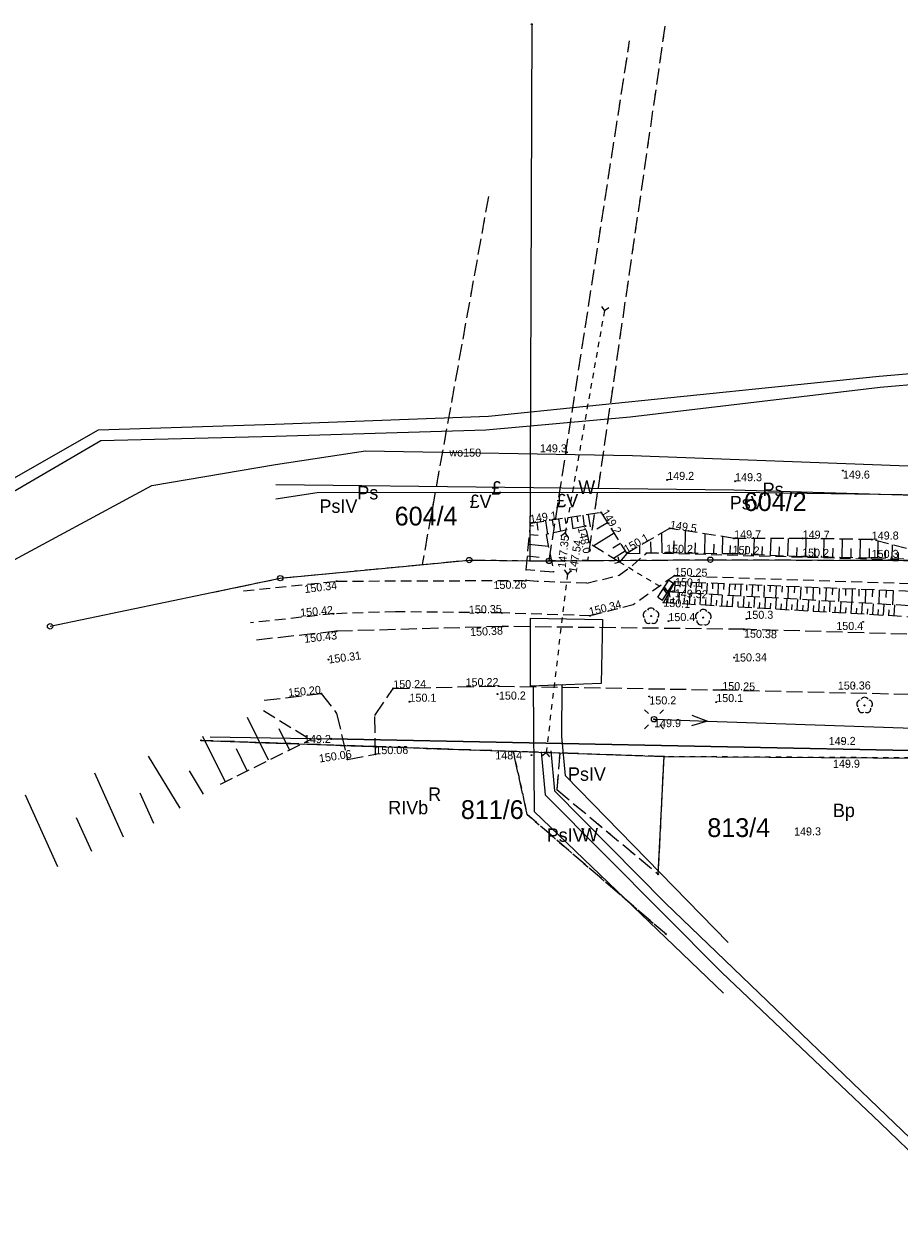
# Model space of a CAD drawing. Extents: x 7582895 to 7584772, y 6020395 to 6021139.
# Tile 4 of 49: x 7583572 to 7583654, y 6020650 to 6020761. Entities that reach past the tile are written whole.
import ezdxf
from ezdxf.enums import TextEntityAlignment as Align

# ---------------------------------------------------------------- set-up
doc = ezdxf.new("R2010")
doc.units = 0
for name, pattern in [('1_1', [0]), ('1_OTKC', [1.5, 1, -0.5]), ('1_OTKJ', [2, 1.5, -0.5]), ('1_OTKM', [0]), ('1_OTKR', [0]), ('1_OTRK', [1.75, 1.25, -0.5]), ('1_OTRKG', [1.75, 1.25, -0.5]), ('4_SUEP_A', [0]), ('4_SUKP', [0]), ('4_SULO', [0]), ('4_SUTP_A', [0]), ('4_SUWP', [0]), ('GDE', [0]), ('GUK', [2, 1.5, -0.5]), ('GUZ', [1, 0.5, -0.5])]:
    doc.linetypes.add(name, pattern=pattern)
doc.layers.get('0').update_dxf_attribs({"linetype": 'CONTINUOUS'})
for name, color, linetype in [('Dzialki', 7, 'GDE'), ('Kontury', 3, 'GUK'), ('Numery_dzialek', 7, 'CONTINUOUS'), ('Numery_konturow', 3, 'CONTINUOUS'), ('Numery_uzytkow', 3, 'CONTINUOUS'), ('OTD_L_12', 7, 'CONTINUOUS'), ('OTK_L_0', 7, '1_OTKJ'), ('OTK_L_2', 7, '1_OTKC'), ('OTK_L_5', 7, 'CONTINUOUS'), ('OTK_L_7', 7, '1_OTKM'), ('OTK_L_8', 7, 'CONTINUOUS'), ('OTR_L_1', 7, '1_OTRK'), ('OTR_T_0', 7, 'CONTINUOUS'), ('OTR_T_1', 7, 'CONTINUOUS'), ('OTZ_T_0', 96, 'CONTINUOUS'), ('Punkty', 7, 'CONTINUOUS'), ('SUE_T_3', 7, 'CONTINUOUS'), ('SUEP_L_0', 1, '4_SUEP_A'), ('SUKP_L_0', 36, '4_SUKP'), ('SUL_L_1', 7, '4_SULO'), ('SUP_T_2', 7, 'CONTINUOUS'), ('SUTP_L_0', 30, '4_SUTP_A'), ('SUTR_T_0', 30, 'CONTINUOUS'), ('SUWP_E_T_0', 5, 'CONTINUOUS'), ('SUWP_L_0', 5, '4_SUWP'), ('Uzytki', 3, 'GUZ')]:
    doc.layers.add(name, color=color, linetype=linetype)

# ---------------------------------------------------------------- blocks, each defined once
blk = doc.blocks.new('GRO')
at = {"linetype": 'CONTINUOUS'}
blk.add_circle((0, 0), 0.045, dxfattribs=at)
blk = doc.blocks.new('GRT')
at = {"linetype": 'CONTINUOUS'}
blk.add_circle((0, 0), 0.25, dxfattribs=at)
blk = doc.blocks.new('1_OTRN')
at = {"linetype": 'CONTINUOUS'}
blk.add_circle((0, 0), 0.045, dxfattribs=at)
blk = doc.blocks.new('1_OTRS')
at = {"linetype": 'CONTINUOUS'}
blk.add_circle((0, 0), 0.045, dxfattribs=at)
blk = doc.blocks.new('1_OTZL')
at = {"linetype": 'CONTINUOUS'}
blk.add_circle((0, 0), 0.045, dxfattribs=at)
for centre, start, end in [((-0.36, 0.12), 102.1445, 221.86), ((0, 0.38), 30.1401, 149.8599), ((0.36, 0.12), 318.14, 77.8555), ((-0.22, -0.3), 174.1482, 293.8542), ((0.22, -0.3), 246.1458, 5.8518)]:
    blk.add_arc(centre, 0.375, start, end, dxfattribs=at)
blk = doc.blocks.new('4_SUEO_W')
at = {"linetype": 'CONTINUOUS'}
for p, q in [((-0.5303, 0.5303), (-0.8839, 0.8839)), ((0.5303, 0.5303), (0.8839, 0.8839)), ((-0.5303, -0.5303), (-0.8839, -0.8839)), ((0.5303, -0.5303), (0.8839, -0.8839))]:
    blk.add_line(p, q, dxfattribs=at)
blk.add_circle((0, 0), 0.025, dxfattribs=at)
blk = doc.blocks.new('4_SUPP')
at = {"linetype": 'CONTINUOUS'}
blk.add_circle((0, 0), 0.25, dxfattribs=at)
blk = doc.blocks.new('4_SUPS')
at = {"linetype": 'CONTINUOUS'}
blk.add_circle((0, 0), 0.0625, dxfattribs=at)

msp = doc.modelspace()

# ---------------------------------------------------------------- linework, layer by layer
at = {"layer": 'Dzialki'}
for p, q in [((7583619.39, 6020761.37), (7583619.22, 6020711.37)), ((7583595.94, 6020709.74), (7583613.56, 6020711.43)), ((7583613.56, 6020711.43), (7583619.22, 6020711.37)), ((7583619.22, 6020711.37), (7583621.01, 6020711.35)), ((7583621.01, 6020711.35), (7583636.04, 6020711.46)), ((7583636.04, 6020711.46), (7583659.22, 6020711.38)), ((7583574.48, 6020705.25), (7583595.94, 6020709.74)), ((7583588.57, 6020694.61), (7583631.73, 6020693.1)), ((7583631.19, 6020682.14), (7583631.73, 6020693.1)), ((7583631.73, 6020693.1), (7583662.64, 6020692.94))]:
    msp.add_line(p, q, dxfattribs=at)
at = {"layer": 'Kontury'}
for p, q in [((7583631.81, 6020761.21), (7583624.59, 6020711.38)), ((7583621.01, 6020711.35), (7583628.51, 6020759.82)), ((7583615.35, 6020745.32), (7583609.17, 6020711.01)), ((7583595.94, 6020709.74), (7583609.17, 6020711.01)), ((7583609.17, 6020711.01), (7583613.56, 6020711.43)), ((7583613.56, 6020711.43), (7583621.01, 6020711.35)), ((7583621.01, 6020711.35), (7583624.59, 6020711.38)), ((7583624.59, 6020711.38), (7583636.04, 6020711.46)), ((7583636.04, 6020711.46), (7583659.22, 6020711.38)), ((7583589.73, 6020708.44), (7583595.94, 6020709.74)), ((7583617.67, 6020693.59), (7583588.57, 6020694.61)), ((7583618.96, 6020687.71), (7583617.67, 6020693.59)), ((7583622, 6020693.44), (7583617.67, 6020693.59)), ((7583622, 6020693.44), (7583621.73, 6020690.03)), ((7583631.73, 6020693.1), (7583622, 6020693.44)), ((7583631.19, 6020682.14), (7583631.73, 6020693.1)), ((7583621.73, 6020690.03), (7583631.19, 6020682.14)), ((7583631.94, 6020676.51), (7583618.96, 6020687.71))]:
    msp.add_line(p, q, dxfattribs=at)
at = {"layer": 'OTD_L_12'}
for p, q in [((7583631.16, 6020707.96), (7583632.17, 6020709.54)), ((7583631.58, 6020707.7), (7583632.59, 6020709.28)), ((7583631.98, 6020708.33), (7583631.66, 6020708.75)), ((7583632.09, 6020708.49), (7583631.77, 6020708.91)), ((7583632.17, 6020709.54), (7583632.59, 6020709.28)), ((7583631.16, 6020707.96), (7583631.58, 6020707.7))]:
    msp.add_line(p, q, dxfattribs=at)
at = {"layer": 'OTK_L_0', "linetype": '1_OTKJ'}
for p, q in [((7583601.18, 6020704.79), (7583593.62, 6020703.96)), ((7583616.68, 6020705.24), (7583601.18, 6020704.79)), ((7583639.22, 6020704.97), (7583616.68, 6020705.24)), ((7583658.37, 6020704.4), (7583639.22, 6020704.97)), ((7583594.45, 6020698.36), (7583599.76, 6020698.98)), ((7583599.76, 6020698.98), (7583601.2, 6020697.12)), ((7583604.76, 6020696.94), (7583606.48, 6020699.46)), ((7583606.48, 6020699.46), (7583616.29, 6020699.68)), ((7583616.29, 6020699.68), (7583637.14, 6020699.32)), ((7583637.14, 6020699.32), (7583661.67, 6020698.77)), ((7583601.2, 6020697.12), (7583602.21, 6020692.84)), ((7583604.81, 6020693.33), (7583604.76, 6020696.94)), ((7583602.21, 6020692.84), (7583604.81, 6020693.33))]:
    msp.add_line(p, q, dxfattribs=at)
at = {"layer": 'OTK_L_2', "linetype": '1_OTKC'}
for p, q in [((7583628.79, 6020710.93), (7583630.11, 6020712.09)), ((7583659.6, 6020711.25), (7583630.11, 6020712.09)), ((7583624.53, 6020709.27), (7583627.54, 6020710.01)), ((7583627.54, 6020710.01), (7583628.79, 6020710.93)), ((7583632.69, 6020709.97), (7583628.86, 6020707.25)), ((7583632.69, 6020709.97), (7583659.52, 6020709.08)), ((7583592.52, 6020708.55), (7583601.19, 6020709.46)), ((7583601.19, 6020709.46), (7583618.88, 6020709.53)), ((7583619.88, 6020709.44), (7583618.88, 6020709.53)), ((7583624.53, 6020709.27), (7583619.88, 6020709.44)), ((7583606.68, 6020706.61), (7583600.89, 6020706.42)), ((7583616.6, 6020706.5), (7583606.68, 6020706.61)), ((7583628.86, 6020707.25), (7583624.83, 6020706.23)), ((7583600.89, 6020706.42), (7583593.17, 6020705.57)), ((7583624.83, 6020706.23), (7583616.6, 6020706.5))]:
    msp.add_line(p, q, dxfattribs=at)
at = {"layer": 'OTK_L_5', "linetype": '1_OTKR'}
for p, q in [((7583622.22, 6020699.79), (7583619.53, 6020699.68)), ((7583619.53, 6020699.68), (7583619.63, 6020688)), ((7583622.19, 6020694.97), (7583622.22, 6020699.79)), ((7583622.53, 6020691.31), (7583622.19, 6020694.97)), ((7583637.7, 6020675.77), (7583622.53, 6020691.31)), ((7583619.63, 6020688), (7583637.26, 6020671.04))]:
    msp.add_line(p, q, dxfattribs=at)
at = {"layer": 'OTK_L_7', "linetype": '1_OTKM'}
for p, q in [((7583619.26, 6020706.02), (7583625.99, 6020705.9)), ((7583619.26, 6020699.67), (7583619.26, 6020706.02)), ((7583625.99, 6020705.9), (7583625.86, 6020699.93)), ((7583625.86, 6020699.93), (7583619.26, 6020699.67))]:
    msp.add_line(p, q, dxfattribs=at)
at = {"layer": 'OTK_L_8', "linetype": '1_OTKJ'}
for p, q in [((7583625.88, 6020735.06), (7583626.16, 6020734.65)), ((7583626.16, 6020734.65), (7583626.07, 6020734.17)), ((7583626.57, 6020734.93), (7583626.16, 6020734.65)), ((7583625.99, 6020733.69), (7583625.9, 6020733.21)), ((7583625.82, 6020732.72), (7583625.73, 6020732.24)), ((7583625.65, 6020731.76), (7583625.56, 6020731.28)), ((7583625.48, 6020730.8), (7583625.39, 6020730.32)), ((7583625.14, 6020728.87), (7583625.05, 6020728.39)), ((7583625.31, 6020729.84), (7583625.22, 6020729.35)), ((7583624.97, 6020727.91), (7583624.88, 6020727.43)), ((7583624.8, 6020726.95), (7583624.71, 6020726.47)), ((7583624.63, 6020725.99), (7583624.54, 6020725.5)), ((7583624.46, 6020725.02), (7583624.37, 6020724.54)), ((7583624.29, 6020724.06), (7583624.2, 6020723.58)), ((7583623.95, 6020722.13), (7583623.86, 6020721.65)), ((7583624.12, 6020723.1), (7583624.03, 6020722.62)), ((7583623.78, 6020721.17), (7583623.69, 6020720.69)), ((7583623.61, 6020720.21), (7583623.52, 6020719.73)), ((7583623.44, 6020719.25), (7583623.35, 6020718.76)), ((7583623.27, 6020718.28), (7583623.18, 6020717.8)), ((7583623.1, 6020717.32), (7583623.01, 6020716.84)), ((7583622.93, 6020716.36), (7583622.84, 6020715.88)), ((7583622.59, 6020714.43), (7583622.5, 6020713.94)), ((7583622.76, 6020715.4), (7583622.67, 6020714.91)), ((7583622.5, 6020713.94), (7583622.09, 6020713.66)), ((7583622.5, 6020713.94), (7583622.78, 6020713.53)), ((7583627.57, 6020711.23), (7583627.09, 6020711.11)), ((7583627.57, 6020711.23), (7583627.45, 6020711.71)), ((7583628, 6020710.97), (7583627.57, 6020711.23)), ((7583622.4, 6020710.51), (7583622.71, 6020710.12)), ((7583622.71, 6020710.12), (7583622.65, 6020709.62)), ((7583623.1, 6020710.43), (7583622.71, 6020710.12)), ((7583628.84, 6020710.47), (7583628.42, 6020710.72)), ((7583629.68, 6020709.96), (7583629.26, 6020710.22)), ((7583622.59, 6020709.11), (7583622.53, 6020708.61)), ((7583630.51, 6020709.46), (7583630.09, 6020709.71)), ((7583631.35, 6020708.95), (7583630.93, 6020709.21)), ((7583622.47, 6020708.1), (7583622.41, 6020707.6)), ((7583632.19, 6020708.45), (7583631.77, 6020708.7)), ((7583632.67, 6020708.57), (7583632.19, 6020708.45)), ((7583632.31, 6020707.97), (7583632.19, 6020708.45)), ((7583622.35, 6020707.09), (7583622.29, 6020706.59)), ((7583622.23, 6020706.08), (7583622.17, 6020705.58)), ((7583622.11, 6020705.07), (7583622.05, 6020704.57)), ((7583621.99, 6020704.06), (7583621.93, 6020703.56)), ((7583621.87, 6020703.05), (7583621.81, 6020702.55)), ((7583621.63, 6020701.03), (7583621.57, 6020700.53)), ((7583621.75, 6020702.04), (7583621.69, 6020701.54)), ((7583621.51, 6020700.02), (7583621.45, 6020699.52)), ((7583621.39, 6020699.01), (7583621.33, 6020698.51)), ((7583621.27, 6020698), (7583621.21, 6020697.5)), ((7583621.15, 6020696.99), (7583621.09, 6020696.49)), ((7583621.03, 6020695.98), (7583620.97, 6020695.48)), ((7583620.91, 6020694.97), (7583620.85, 6020694.47)), ((7583620.73, 6020693.46), (7583620.34, 6020693.16)), ((7583620.79, 6020693.96), (7583620.73, 6020693.46)), ((7583620.73, 6020693.46), (7583621.04, 6020693.08))]:
    msp.add_line(p, q, dxfattribs=at)
at = {"layer": 'OTR_L_1', "linetype": '1_OTRKG'}
for p, q in [((7583619.28, 6020714.88), (7583625.85, 6020715.87)), ((7583625.85, 6020715.87), (7583628.24, 6020712.05)), ((7583618.87, 6020710.53), (7583619.28, 6020714.88)), ((7583628.24, 6020712.05), (7583631.91, 6020712.12)), ((7583631.91, 6020712.12), (7583638.1, 6020712.03)), ((7583638.1, 6020712.03), (7583644.59, 6020711.76)), ((7583644.59, 6020711.76), (7583651.08, 6020711.63)), ((7583651.08, 6020711.63), (7583654.62, 6020711.54)), ((7583658.35, 6020708.35), (7583632.74, 6020709.4)), ((7583631.66, 6020707.47), (7583658.2, 6020705.96)), ((7583590.36, 6020690.55), (7583598.76, 6020694.71))]:
    msp.add_line(p, q, dxfattribs=at)
at = {"layer": 'OTR_L_1', "linetype": '1_1'}
for p, q in [((7583623.05, 6020715.45), (7583623.21, 6020714.34)), ((7583623.6, 6020715.53), (7583623.68, 6020714.99)), ((7583624.14, 6020715.61), (7583624.29, 6020714.57)), ((7583624.66, 6020715.69), (7583624.83, 6020714.54)), ((7583625.81, 6020715.86), (7583625.82, 6020715.8)), ((7583619.26, 6020714.64), (7583619.56, 6020714.61)), ((7583619.86, 6020714.97), (7583619.97, 6020714.23)), ((7583620.67, 6020715.09), (7583620.86, 6020713.85)), ((7583621.29, 6020715.18), (7583621.38, 6020714.58)), ((7583621.89, 6020715.27), (7583622.07, 6020714.1)), ((7583622.48, 6020715.36), (7583622.56, 6020714.79)), ((7583626.45, 6020714.91), (7583625.46, 6020714.3)), ((7583619.18, 6020713.82), (7583620, 6020713.75)), ((7583627.07, 6020713.93), (7583625.17, 6020712.74)), ((7583631.55, 6020712.11), (7583631.51, 6020713.96)), ((7583632.65, 6020712.11), (7583632.66, 6020713.21)), ((7583633.68, 6020712.09), (7583633.71, 6020714.15)), ((7583635.54, 6020712.07), (7583635.57, 6020713.87)), ((7583637.17, 6020712.04), (7583637.19, 6020713.62)), ((7583638.62, 6020712.01), (7583638.68, 6020713.45)), ((7583640.11, 6020711.95), (7583640.17, 6020713.45)), ((7583641.65, 6020711.88), (7583641.72, 6020713.44)), ((7583643.26, 6020711.82), (7583643.33, 6020713.44)), ((7583644.93, 6020711.75), (7583644.97, 6020713.43)), ((7583646.62, 6020711.72), (7583646.66, 6020713.41)), ((7583648.32, 6020711.69), (7583648.35, 6020713.38)), ((7583650.02, 6020711.65), (7583650.05, 6020713.36)), ((7583651.66, 6020711.62), (7583651.7, 6020713.19)), ((7583619.09, 6020712.9), (7583620.94, 6020712.72)), ((7583627.66, 6020712.98), (7583626.94, 6020712.53)), ((7583628.11, 6020712.26), (7583627.02, 6020711.58)), ((7583628.45, 6020712.05), (7583628.45, 6020712.17)), ((7583629.48, 6020712.07), (7583629.47, 6020712.77)), ((7583630.51, 6020712.09), (7583630.49, 6020713.13)), ((7583634.64, 6020712.08), (7583634.65, 6020713.04)), ((7583636.38, 6020712.06), (7583636.39, 6020712.9)), ((7583637.9, 6020712.03), (7583637.91, 6020712.77)), ((7583639.36, 6020711.98), (7583639.39, 6020712.71)), ((7583640.87, 6020711.91), (7583640.9, 6020712.68)), ((7583642.45, 6020711.85), (7583642.48, 6020712.65)), ((7583644.09, 6020711.78), (7583644.13, 6020712.61)), ((7583645.78, 6020711.74), (7583645.79, 6020712.58)), ((7583647.47, 6020711.7), (7583647.49, 6020712.55)), ((7583649.17, 6020711.67), (7583649.18, 6020712.52)), ((7583650.87, 6020711.63), (7583650.89, 6020712.49)), ((7583652.37, 6020711.6), (7583652.38, 6020712.3)), ((7583653, 6020711.58), (7583653.03, 6020712.85)), ((7583653.57, 6020711.57), (7583653.58, 6020712.14)), ((7583618.99, 6020711.81), (7583620.08, 6020711.71)), ((7583632.74, 6020709.4), (7583632.7, 6020708.42)), ((7583633.23, 6020709.38), (7583633.21, 6020708.89)), ((7583633.72, 6020709.36), (7583633.68, 6020708.36)), ((7583634.22, 6020709.34), (7583634.2, 6020708.84)), ((7583634.72, 6020709.32), (7583634.68, 6020708.31)), ((7583635.23, 6020709.3), (7583635.21, 6020708.79)), ((7583635.74, 6020709.28), (7583635.69, 6020708.25)), ((7583636.25, 6020709.26), (7583636.23, 6020708.74)), ((7583636.77, 6020709.23), (7583636.73, 6020708.19)), ((7583637.29, 6020709.21), (7583637.27, 6020708.69)), ((7583637.82, 6020709.19), (7583637.77, 6020708.13)), ((7583638.35, 6020709.17), (7583638.32, 6020708.64)), ((7583638.88, 6020709.15), (7583638.84, 6020708.07)), ((7583639.42, 6020709.13), (7583639.4, 6020708.58)), ((7583639.96, 6020709.1), (7583639.92, 6020708.01)), ((7583640.51, 6020709.08), (7583640.49, 6020708.53)), ((7583641.06, 6020709.06), (7583641.02, 6020707.95)), ((7583641.62, 6020709.04), (7583641.6, 6020708.48)), ((7583642.18, 6020709.01), (7583642.13, 6020707.88)), ((7583642.74, 6020708.99), (7583642.72, 6020708.42)), ((7583643.31, 6020708.97), (7583643.27, 6020707.82)), ((7583643.89, 6020708.94), (7583643.86, 6020708.36)), ((7583644.47, 6020708.92), (7583644.42, 6020707.75)), ((7583645.05, 6020708.9), (7583645.03, 6020708.31)), ((7583645.64, 6020708.87), (7583645.59, 6020707.69)), ((7583646.23, 6020708.85), (7583646.21, 6020708.25)), ((7583646.83, 6020708.82), (7583646.78, 6020707.62)), ((7583647.43, 6020708.8), (7583647.41, 6020708.19)), ((7583648.04, 6020708.77), (7583647.99, 6020707.55)), ((7583648.65, 6020708.75), (7583648.63, 6020708.13)), ((7583632.08, 6020707.45), (7583632.13, 6020708.35)), ((7583632.59, 6020707.42), (7583632.62, 6020707.92)), ((7583633.09, 6020707.39), (7583633.15, 6020708.4)), ((7583633.59, 6020707.36), (7583633.62, 6020707.86)), ((7583634.1, 6020707.33), (7583634.15, 6020708.34)), ((7583634.6, 6020707.3), (7583634.63, 6020707.81)), ((7583635.1, 6020707.27), (7583635.16, 6020708.28)), ((7583635.61, 6020707.25), (7583635.63, 6020707.75)), ((7583636.11, 6020707.22), (7583636.17, 6020708.22)), ((7583636.61, 6020707.19), (7583636.64, 6020707.69)), ((7583637.12, 6020707.16), (7583637.17, 6020708.17)), ((7583637.62, 6020707.13), (7583637.65, 6020707.63)), ((7583638.12, 6020707.1), (7583638.18, 6020708.11)), ((7583639.13, 6020707.05), (7583639.18, 6020708.05)), ((7583640.13, 6020706.99), (7583640.19, 6020707.99)), ((7583641.14, 6020706.93), (7583641.19, 6020707.94)), ((7583642.14, 6020706.87), (7583642.2, 6020707.88)), ((7583643.15, 6020706.82), (7583643.2, 6020707.82)), ((7583644.15, 6020706.76), (7583644.21, 6020707.76)), ((7583645.16, 6020706.7), (7583645.21, 6020707.71)), ((7583646.16, 6020706.64), (7583646.22, 6020707.65)), ((7583649.27, 6020708.72), (7583649.22, 6020707.48)), ((7583649.89, 6020708.7), (7583649.87, 6020708.07)), ((7583650.52, 6020708.67), (7583650.47, 6020707.41)), ((7583651.15, 6020708.65), (7583651.12, 6020708.01)), ((7583651.79, 6020708.62), (7583651.74, 6020707.33)), ((7583652.43, 6020708.59), (7583652.4, 6020707.95)), ((7583653.08, 6020708.57), (7583653.02, 6020707.26)), ((7583638.62, 6020707.07), (7583638.65, 6020707.58)), ((7583639.63, 6020707.02), (7583639.66, 6020707.52)), ((7583640.63, 6020706.96), (7583640.66, 6020707.46)), ((7583641.64, 6020706.9), (7583641.67, 6020707.4)), ((7583642.65, 6020706.84), (7583642.67, 6020707.35)), ((7583643.65, 6020706.79), (7583643.68, 6020707.29)), ((7583644.65, 6020706.73), (7583644.68, 6020707.23)), ((7583645.66, 6020706.67), (7583645.69, 6020707.18)), ((7583646.66, 6020706.62), (7583646.69, 6020707.12)), ((7583647.17, 6020706.59), (7583647.22, 6020707.59)), ((7583647.67, 6020706.56), (7583647.7, 6020707.06)), ((7583648.17, 6020706.53), (7583648.23, 6020707.53)), ((7583648.67, 6020706.5), (7583648.7, 6020707)), ((7583649.17, 6020706.47), (7583649.23, 6020707.48)), ((7583649.68, 6020706.45), (7583649.7, 6020706.95)), ((7583650.18, 6020706.42), (7583650.23, 6020707.42)), ((7583650.68, 6020706.39), (7583650.71, 6020706.89)), ((7583651.18, 6020706.36), (7583651.24, 6020707.36)), ((7583651.68, 6020706.33), (7583651.71, 6020706.83)), ((7583652.18, 6020706.3), (7583652.24, 6020707.31)), ((7583652.69, 6020706.27), (7583652.71, 6020706.78)), ((7583653.19, 6020706.25), (7583653.24, 6020707.25)), ((7583594.85, 6020692.78), (7583592.88, 6020696.76)), ((7583596.81, 6020693.74), (7583595.84, 6020695.69)), ((7583590.82, 6020690.77), (7583588.73, 6020694.98)), ((7583592.86, 6020691.79), (7583591.85, 6020693.83)), ((7583586.61, 6020688.29), (7583583.67, 6020693.16)), ((7583581.33, 6020685.61), (7583578.65, 6020691.56)), ((7583588.79, 6020689.6), (7583587.48, 6020691.77)), ((7583575.21, 6020682.84), (7583572.2, 6020689.51)), ((7583584.15, 6020686.87), (7583582.88, 6020689.69)), ((7583578.36, 6020684.26), (7583576.94, 6020687.41))]:
    msp.add_line(p, q, dxfattribs=at)
at = {"layer": 'OTR_L_1', "linetype": '1_OTRK'}
for p, q in [((7583624.4, 6020714.59), (7583620.72, 6020713.82)), ((7583624.76, 6020713), (7583624.4, 6020714.59)), ((7583632.24, 6020714.38), (7583628.24, 6020712.05)), ((7583638.26, 6020713.45), (7583632.24, 6020714.38)), ((7583620.72, 6020713.82), (7583621.43, 6020710.29)), ((7583644.64, 6020713.44), (7583638.26, 6020713.45)), ((7583651.09, 6020713.34), (7583644.64, 6020713.44)), ((7583654.34, 6020712.52), (7583651.09, 6020713.34)), ((7583627.57, 6020711.23), (7583624.76, 6020713)), ((7583628.24, 6020712.05), (7583627.57, 6020711.23)), ((7583621.43, 6020710.29), (7583618.87, 6020710.53)), ((7583632.74, 6020709.4), (7583632.19, 6020708.45)), ((7583632.19, 6020708.45), (7583631.66, 6020707.47)), ((7583658.12, 6020706.97), (7583632.19, 6020708.45)), ((7583594.38, 6020697.4), (7583598.76, 6020694.71))]:
    msp.add_line(p, q, dxfattribs=at)
at = {"layer": 'OTR_L_1', "linetype": '1_1'}
for p in [(7583618.87, 6020710.53), (7583598.76, 6020694.71)]:
    msp.add_point(p, dxfattribs=at)
at = {"layer": 'SUEP_L_0', "linetype": '4_SUEP_A'}
for p, q in [((7583630.79, 6020696.59), (7583635.79, 6020696.42)), ((7583634.31, 6020696.97), (7583635.79, 6020696.42)), ((7583635.79, 6020696.42), (7583634.28, 6020695.97)), ((7583635.79, 6020696.42), (7583654.92, 6020695.76))]:
    msp.add_line(p, q, dxfattribs=at)
at = {"layer": 'SUKP_L_0', "linetype": '4_SUKP'}
for p, q in [((7583651.78, 6020728.58), (7583681.95, 6020731.21)), ((7583651.86, 6020727.56), (7583683.31, 6020730.12)), ((7583615.36, 6020724.85), (7583651.78, 6020728.58)), ((7583628.56, 6020724.78), (7583651.86, 6020727.56)), ((7583595.48, 6020724.09), (7583615.36, 6020724.85)), ((7583615.12, 6020723.58), (7583628.56, 6020724.78)), ((7583554.15, 6020709.42), (7583579.01, 6020723.57)), ((7583579.01, 6020723.57), (7583595.48, 6020724.09)), ((7583595.49, 6020722.97), (7583615.12, 6020723.58)), ((7583545.38, 6020702.92), (7583579.22, 6020722.57)), ((7583579.22, 6020722.57), (7583595.49, 6020722.97)), ((7583620.26, 6020693.56), (7583620.63, 6020689.55)), ((7583621.17, 6020693.64), (7583621.5, 6020689.9)), ((7583621.5, 6020689.9), (7583631.85, 6020679.44)), ((7583620.63, 6020689.55), (7583637.12, 6020672.99)), ((7583631.85, 6020679.44), (7583652.45, 6020659.66)), ((7583637.12, 6020672.99), (7583651.88, 6020658.97)), ((7583651.88, 6020658.97), (7583678.26, 6020633.47)), ((7583652.45, 6020659.66), (7583679.03, 6020634.19))]:
    msp.add_line(p, q, dxfattribs=at)
at = {"layer": 'SUL_L_1', "linetype": '4_SULO'}
msp.add_line((7583663.23, 6020693.49), (7583600.66, 6020694.75), dxfattribs=at)
at = {"layer": 'SUTP_L_0', "linetype": '4_SUTP_A'}
for p, q in [((7583595.52, 6020718.48), (7583638.23, 6020717.97)), ((7583599.39, 6020717.69), (7583595.53, 6020717.11)), ((7583638.44, 6020717.72), (7583599.39, 6020717.69)), ((7583638.23, 6020717.97), (7583668.35, 6020717.09)), ((7583670.34, 6020717.27), (7583638.44, 6020717.72)), ((7583589.4, 6020694.94), (7583600.66, 6020694.75)), ((7583600.66, 6020694.75), (7583663.23, 6020693.49))]:
    msp.add_line(p, q, dxfattribs=at)
at = {"layer": 'SUWP_L_0', "linetype": '4_SUWP'}
for p, q in [((7583595.51, 6020720.33), (7583603.9, 6020721.62)), ((7583603.9, 6020721.62), (7583628.78, 6020721.16)), ((7583628.78, 6020721.16), (7583662.21, 6020719.92)), ((7583583.97, 6020718.39), (7583595.51, 6020720.33)), ((7583564.4, 6020707.82), (7583583.97, 6020718.39))]:
    msp.add_line(p, q, dxfattribs=at)
at = {"layer": 'Uzytki'}
for p, q in [((7583631.81, 6020761.21), (7583624.59, 6020711.38)), ((7583621.01, 6020711.35), (7583628.51, 6020759.82)), ((7583615.35, 6020745.32), (7583609.17, 6020711.01)), ((7583595.94, 6020709.74), (7583609.17, 6020711.01)), ((7583609.17, 6020711.01), (7583613.56, 6020711.43)), ((7583613.56, 6020711.43), (7583621.01, 6020711.35)), ((7583624.59, 6020711.38), (7583621.01, 6020711.35)), ((7583624.59, 6020711.38), (7583636.04, 6020711.46)), ((7583636.04, 6020711.46), (7583659.22, 6020711.38)), ((7583589.73, 6020708.44), (7583595.94, 6020709.74)), ((7583588.57, 6020694.61), (7583617.67, 6020693.59)), ((7583622, 6020693.44), (7583617.67, 6020693.59)), ((7583617.67, 6020693.59), (7583618.96, 6020687.71)), ((7583622, 6020693.44), (7583621.73, 6020690.03)), ((7583631.73, 6020693.1), (7583622, 6020693.44)), ((7583631.19, 6020682.14), (7583631.73, 6020693.1)), ((7583662.64, 6020692.94), (7583631.73, 6020693.1)), ((7583621.73, 6020690.03), (7583631.19, 6020682.14)), ((7583618.96, 6020687.71), (7583631.94, 6020676.51))]:
    msp.add_line(p, q, dxfattribs=at)

# ---------------------------------------------------------------- block references
at = {"layer": 'OTR_T_0'}
for p in [(7583622.5, 6020713.94), (7583622.71, 6020710.12), (7583632.69, 6020709.97), (7583601.19, 6020709.46), (7583618.88, 6020709.53), (7583632.19, 6020708.45), (7583616.6, 6020706.5), (7583600.89, 6020706.42), (7583624.83, 6020706.23), (7583601.18, 6020704.79), (7583616.68, 6020705.24), (7583639.19, 6020704.96), (7583600.43, 6020702.15), (7583638.25, 6020702.33), (7583599.76, 6020698.98), (7583606.48, 6020699.46), (7583616.29, 6020699.68), (7583637.14, 6020699.32)]:
    msp.add_blockref('1_OTRS', p, dxfattribs=at)
for p, rotation in [((7583649.46, 6020699.72), 0.41379), ((7583604.81, 6020693.33), 0.41379), ((7583602.21, 6020692.84), 0.413763)]:
    msp.add_blockref('1_OTRS', p, dxfattribs=dict(at, rotation=rotation))
at = {"layer": 'OTR_T_1'}
for p in [(7583622.66, 6020721.47), (7583632.02, 6020718.9), (7583638.35, 6020718.78), (7583648.4, 6020719.77), (7583625.85, 6020715.87), (7583619.28, 6020714.88), (7583624.4, 6020714.59), (7583632.24, 6020714.38), (7583638.26, 6020713.45), (7583644.64, 6020713.44), (7583651.09, 6020713.34), (7583628.24, 6020712.05), (7583631.91, 6020712.12), (7583638.1, 6020712.03), (7583644.59, 6020711.76), (7583651.08, 6020711.63), (7583632.74, 6020709.4), (7583631.66, 6020707.47), (7583639.4, 6020705.94)]:
    msp.add_blockref('1_OTRN', p, dxfattribs=at)
at = {"layer": 'OTR_T_1', "rotation": 0.41379}
for p in [(7583632.13, 6020705.73), (7583650.29, 6020705.67), (7583616.2, 6020698.93), (7583630.35, 6020698.71), (7583607.99, 6020698.22), (7583636.59, 6020698.18), (7583630.79, 6020696.59), (7583648.34, 6020694.56), (7583619.37, 6020693.24), (7583648.73, 6020692.44), (7583645.1, 6020686.11)]:
    msp.add_blockref('1_OTRN', p, dxfattribs=at)
at = {"layer": 'OTZ_T_0'}
for p in [(7583630.51, 6020706.2), (7583635.38, 6020706.07), (7583650.42, 6020697.88)]:
    msp.add_blockref('1_OTZL', p, dxfattribs=at)
at = {"layer": 'Punkty'}
for name, p in [('GRO', (7583619.39, 6020761.37)), ('GRT', (7583613.56, 6020711.43)), ('GRO', (7583619.22, 6020711.37)), ('GRT', (7583621.01, 6020711.35)), ('GRT', (7583636.04, 6020711.46)), ('GRT', (7583595.94, 6020709.74)), ('GRT', (7583574.48, 6020705.25)), ('GRO', (7583588.57, 6020694.61)), ('GRO', (7583631.73, 6020693.1)), ('GRO', (7583631.19, 6020682.14))]:
    msp.add_blockref(name, p, dxfattribs=at)
at = {"layer": 'SUE_T_3'}
for name in ['4_SUEO_W', '4_SUPP']:
    msp.add_blockref(name, (7583630.79, 6020696.59), dxfattribs=at)
at = {"layer": 'SUP_T_2'}
msp.add_blockref('4_SUPP', (7583630.79, 6020696.59), dxfattribs=at)
at = {"layer": 'SUTR_T_0'}
msp.add_blockref('4_SUPS', (7583600.66, 6020694.75), dxfattribs=at)

# ---------------------------------------------------------------- texts
at = {"layer": 'Numery_dzialek'}
for s, p in [('604/2', (7583639.16, 6020717.75)), ('604/4', (7583606.61, 6020716.4)), ('811/6', (7583612.78, 6020689.04)), ('813/4', (7583635.76, 6020687.36))]:
    msp.add_text(s, height=1.75, dxfattribs=at).set_placement(p, align=Align.TOP_LEFT)
at = {"layer": 'Numery_konturow'}
for s, p in [('PsIV', (7583603.13, 6020717.08)), ('£V', (7583615.64, 6020717.53)), ('£V', (7583623.73, 6020717.6)), ('PsV', (7583640.92, 6020717.4)), ('RIVb', (7583609.73, 6020688.98))]:
    msp.add_text(s, height=1.25, dxfattribs=at).set_placement(p, align=Align.TOP_RIGHT)
msp.add_text('PsIV', height=1.25, dxfattribs=at).set_placement((7583622.77, 6020692.1), align=Align.TOP_LEFT)
msp.add_text('PsIV', height=1.25, dxfattribs=at).set_placement((7583622.55, 6020685.78), align=Align.MIDDLE)
at = {"layer": 'Numery_uzytkow'}
for s, p in [('£', (7583615.64, 6020717.53)), ('W', (7583623.73, 6020717.6)), ('Ps', (7583603.13, 6020717.08)), ('Ps', (7583640.92, 6020717.4)), ('R', (7583609.73, 6020688.98)), ('Bp', (7583647.47, 6020687.47))]:
    msp.add_text(s, height=1.25, dxfattribs=at).set_placement(p)
msp.add_text('Ps', height=1.25, dxfattribs=at).set_placement((7583622.77, 6020692.1), align=Align.TOP_LEFT)
msp.add_text('W', height=1.25, dxfattribs=at).set_placement((7583625.57, 6020686.45), align=Align.TOP_RIGHT)
at = {"layer": 'OTR_T_0'}
msp.add_text('147.35', height=0.75, rotation=83.8298, dxfattribs=at).set_placement((7583622.51, 6020713.75), align=Align.MIDDLE_RIGHT)
for s, rotation, p in [('147.54', 80.6421, (7583622.83, 6020710.32)), ('150.38', 358.4832, (7583639.19, 6020704.96))]:
    msp.add_text(s, height=0.75, rotation=rotation, dxfattribs=at).set_placement(p, align=Align.TOP_LEFT)
for s, rotation, p in [('150.25', 358.1001, (7583632.69, 6020709.97)), ('150.34', 14.2156, (7583624.83, 6020706.23)), ('150.24', 0.9947, (7583606.48, 6020699.46)), ('150.25', 358.7442, (7583637.14, 6020699.32)), ('150.06', 8.5384, (7583599.61, 6020692.55)), ('150.06', 0.3019, (7583604.81, 6020693.33))]:
    msp.add_text(s, height=0.75, rotation=rotation, dxfattribs=at).set_placement(p)
for s, rotation, p in [('150.34', 6.9153, (7583601.19, 6020709.46)), ('150.26', 1.1058, (7583618.88, 6020709.53)), ('150.43', 6.317, (7583601.18, 6020704.79)), ('150.38', 2.943, (7583616.68, 6020705.24))]:
    msp.add_text(s, height=0.75, rotation=rotation, dxfattribs=at).set_placement(p, align=Align.TOP_RIGHT)
for s, rotation, p in [('149.32', 357.5905, (7583632.73, 6020708.35)), ('150.31', 7.5868, (7583600.43, 6020702.15)), ('150.34', 0.8437, (7583638.25, 6020702.33))]:
    msp.add_text(s, height=0.75, rotation=rotation, dxfattribs=at).set_placement(p, align=Align.MIDDLE_LEFT)
for s, rotation, p in [('150.42', 5.14, (7583600.89, 6020706.42)), ('150.35', 1.3345, (7583616.6, 6020706.5)), ('150.22', 0.4138, (7583616.29, 6020699.68)), ('150.20', 5.52, (7583599.76, 6020698.98))]:
    msp.add_text(s, height=0.75, rotation=rotation, dxfattribs=at).set_placement(p, align=Align.RIGHT)
msp.add_text('150.36', height=0.75, rotation=0.4138, dxfattribs=at).set_placement((7583649.46, 6020699.73), align=Align.MIDDLE)
at = {"layer": 'OTR_T_1'}
msp.add_text('149.3', height=0.75, dxfattribs=at).set_placement((7583622.66, 6020721.47), align=Align.RIGHT)
for s, p in [('149.2', (7583632.02, 6020718.9)), ('149.3', (7583638.35, 6020718.78)), ('149.8', (7583651.09, 6020713.34)), ('150.3', (7583651.08, 6020711.63))]:
    msp.add_text(s, height=0.75, dxfattribs=at).set_placement(p)
msp.add_text('149.6', height=0.75, dxfattribs=at).set_placement((7583648.4, 6020719.77), align=Align.TOP_LEFT)
for s, rotation, p in [('149.1', 8.5691, (7583619.28, 6020714.88)), ('149.2', 302.0323, (7583625.85, 6020715.87)), ('149.5', 351.2181, (7583632.24, 6020714.38)), ('150.1', 30.2208, (7583628.24, 6020712.05)), ('149.7', 359.9102, (7583638.26, 6020713.45)), ('149.7', 359.1118, (7583644.64, 6020713.44)), ('150.2', 359.167, (7583631.91, 6020712.12)), ('150.2', 357.6177, (7583638.1, 6020712.03)), ('150.2', 358.8525, (7583644.59, 6020711.76)), ('150.3', 0.4138, (7583639.4, 6020705.94)), ('150.4', 0.4138, (7583632.13, 6020705.73)), ('150.1', 0.0675, (7583607.99, 6020698.22)), ('150.2', 0.4138, (7583616.33, 6020698.41)), ('150.1', 0.4138, (7583636.59, 6020698.18))]:
    msp.add_text(s, height=0.75, rotation=rotation, dxfattribs=at).set_placement(p)
for s, rotation, p in [('148.0', 282.7575, (7583624.4, 6020714.59)), ('150.2', 0.41, (7583630.35, 6020698.71)), ('149.9', 0.41, (7583630.79, 6020696.59))]:
    msp.add_text(s, height=0.75, rotation=rotation, dxfattribs=at).set_placement(p, align=Align.TOP_LEFT)
for rotation, p in [(357.6522, (7583632.74, 6020709.4)), (356.7437, (7583631.66, 6020707.47))]:
    msp.add_text('150.1', height=0.75, rotation=rotation, dxfattribs=at).set_placement(p, align=Align.MIDDLE_LEFT)
msp.add_text('150.4', height=0.75, rotation=0.4138, dxfattribs=at).set_placement((7583650.29, 6020705.67), align=Align.TOP_RIGHT)
for s, p in [('149.2', (7583648.33, 6020694.56)), ('148.4', (7583617.24, 6020693.22)), ('149.9', (7583648.73, 6020692.44)), ('149.3', (7583645.1, 6020686.13))]:
    msp.add_text(s, height=0.75, rotation=0.4138, dxfattribs=at).set_placement(p, align=Align.MIDDLE)
at = {"layer": 'SUTR_T_0'}
msp.add_text('149.2', height=0.75, rotation=0.2694, dxfattribs=at).set_placement((7583600.66, 6020694.75), align=Align.MIDDLE_RIGHT)
at = {"layer": 'SUWP_E_T_0'}
msp.add_text('wo150', height=0.75, rotation=359.4897, dxfattribs=at).set_placement((7583613.19, 6020721.45), align=Align.MIDDLE)

doc.saveas('drawing.dxf')
